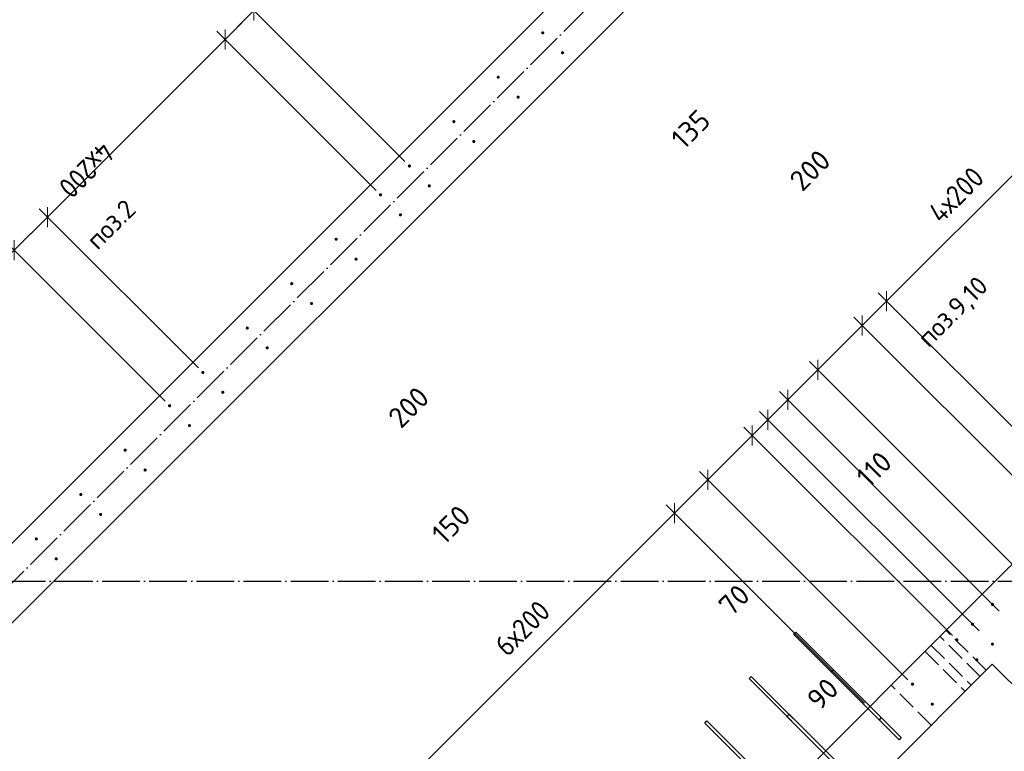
# Model space of a CAD drawing. Header units: millimetres. Extents: x -24871 to 40608, y -2869 to 48080.
# Tile 61 of 119: x 10176 to 13311, y 14658 to 16988. Entities that reach past the tile are written whole.
import ezdxf

# ---------------------------------------------------------------- set-up
doc = ezdxf.new("R2010")
doc.units = ezdxf.units.MM
doc.header["$PDMODE"] = 65
for name, pattern in [('______11', [150, 120, -15, 0, -15]), ('______2', [81, 60, -21]), ('______5', [330, 240, -30, 30, -30])]:
    doc.linetypes.add(name, pattern=pattern)
for name, color, linetype, lineweight in [('Standard', 7, 'Continuous', 25), ('Арм.стержн. вертикальными 1', 22, 'Continuous', 35), ('Размерная линия_ общее', 7, 'Continuous', 13)]:
    doc.layers.add(name, color=color, linetype=linetype, lineweight=lineweight)
doc.layers.add('Осевая линия_ общее', color=7, linetype='______5', lineweight=13, true_color=0xa0a0a0)
doc.styles.add('ISOCPEUR', font='ISOCPEUR')
doc.dimstyles.new('DIMSTYLE_11', dxfattribs={"dimtxt": 66, "dimasz": 75, "dimexe": 0, "dimexo": 0, "dimgap": 33, "dimtad": 0, "dimdec": 0, "dimrnd": 5, "dimzin": 12, "dimdsep": 46, "dimtxsty": 'ISOCPEUR', "dimblk1": 'ALL_ML_STRICH', "dimblk2": 'ALL_ML_STRICH', "dimsah": 1, "dimcen": 0, "dimclrd": 7, "dimclre": 256, "dimclrt": 7, "dimadec": 0, "dimazin": 0, "dimtfac": 1, "dimtdec": 0, "dimtix": 1, "dimtmove": 2, "dimatfit": 3, "dimfxl": 0, "dimtvp": 1.2, "dimtzin": 0, "dimlwd": 0, "dimlwe": -3, "dimarcsym": 0})
doc.dimstyles.new('DIMSTYLE_4', dxfattribs={"dimtxt": 66, "dimasz": 75, "dimexe": 0, "dimexo": 0, "dimgap": 33, "dimtad": 2, "dimdec": 0, "dimrnd": 5, "dimzin": 12, "dimdsep": 46, "dimtxsty": 'ISOCPEUR', "dimblk1": 'ALL_ML_STRICH', "dimblk2": 'ALL_ML_STRICH', "dimsah": 1, "dimcen": 0, "dimclrd": 7, "dimclre": 256, "dimclrt": 7, "dimadec": 0, "dimazin": 0, "dimtfac": 1, "dimtdec": 0, "dimtix": 1, "dimtmove": 2, "dimatfit": 3, "dimfxl": 0, "dimtvp": 1.2, "dimtzin": 0, "dimlwd": 0, "dimlwe": -3, "dimarcsym": 0})
doc.dimstyles.new('DIMSTYLE_5', dxfattribs={"dimtxt": 66, "dimasz": 75, "dimexe": 0, "dimexo": 0, "dimgap": 33, "dimtad": 2, "dimdec": 0, "dimrnd": 5, "dimzin": 12, "dimdsep": 46, "dimtxsty": 'ISOCPEUR', "dimblk1": 'ALL_ML_STRICH', "dimblk2": 'ALL_ML_STRICH', "dimsah": 1, "dimcen": 0, "dimclrd": 7, "dimclre": 256, "dimclrt": 7, "dimadec": 0, "dimazin": 0, "dimtfac": 1, "dimtdec": 0, "dimtix": 1, "dimtmove": 2, "dimatfit": 3, "dimfxl": 0, "dimtzin": 0, "dimlwd": 0, "dimlwe": -3, "dimarcsym": 0})

# ---------------------------------------------------------------- blocks, each defined once
blk = doc.blocks.new('СЛОЖНЫЙ_ОБЪЕКТ_0')
at = {"layer": 'Осевая линия_ общее', "color": 253, "linetype": '______11', "lineweight": -3, "true_color": 0xa0a0a0, "transparency": 33554687}
for p, q in [((552.2, 5594.3), (17713.7, 22755.7)), ((-2770, 15200), (26050, 15200))]:
    blk.add_line(p, q, dxfattribs=at)
blk = doc.blocks.new('ALL_ML_STRICH')
at = {"color": 0, "linetype": 'ByBlock', "lineweight": -2}
for p, q in [((0, -0.5), (0, 0.5)), ((-1, 0), (0.5, 0)), ((-0.3, -0.3), (0.3, 0.3))]:
    blk.add_line(p, q, dxfattribs=at)
blk = doc.blocks.new('*D274')
at = {"layer": 'DEFPOINTS', "color": 7, "linetype": 'Continuous', "lineweight": 13, "transparency": 33554687}
for p in [(15164.8, 21260), (15659.9, 20764.9), (11417.2, 16522.2)]:
    blk.add_point(p, dxfattribs=at)
at = {"layer": 'Размерная линия_ общее', "color": 7, "linetype": 'Continuous', "lineweight": -2, "transparency": 33554687}
blk.add_line((15164.8, 21260), (10922.1, 17017.3), dxfattribs=at)
at = {"layer": 'Размерная линия_ общее', "color": 253, "linetype": 'Continuous', "lineweight": -2, "true_color": 0xa0a0a0, "transparency": 33554687}
for p, q in [((15645.7, 20779), (15164.8, 21260)), ((11403.1, 16536.4), (10922.1, 17017.3))]:
    blk.add_line(p, q, dxfattribs=at)
at = {"layer": 'Размерная линия_ общее', "color": 7, "linetype": 'Continuous', "lineweight": 13, "transparency": 33554687, "yscale": 75, "zscale": 75}
for p, xscale, rotation in [((15164.8, 21260), 75.00000000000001, 45.0000000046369), ((10922.1, 17017.3), 75, 225.0000000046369)]:
    blk.add_blockref('ALL_ML_STRICH', p, dxfattribs=dict(at, xscale=xscale, rotation=rotation))
at = {"layer": 'Размерная линия_ общее', "color": 7, "linetype": 'Continuous', "lineweight": 13, "transparency": 33554687, "insert": (12893.6, 18966.1), "char_height": 66, "width": 3.3, "attachment_point": 1, "rotation": 225, "line_spacing_factor": 0.60241, "style": 'ISOCPEUR'}
blk.add_mtext('\\W0.91;30х200=6000', dxfattribs=at)
blk = doc.blocks.new('*D275')
at = {"layer": 'DEFPOINTS', "color": 7, "linetype": 'Continuous', "lineweight": 13, "transparency": 33554687}
for p in [(10922.1, 17017.3), (11417.2, 16522.2), (11325.3, 16430.3)]:
    blk.add_point(p, dxfattribs=at)
at = {"layer": 'Размерная линия_ общее', "color": 7, "linetype": 'Continuous', "lineweight": -2, "transparency": 33554687}
blk.add_line((10922.1, 17017.3), (10830.2, 16925.4), dxfattribs=at)
at = {"layer": 'Размерная линия_ общее', "color": 253, "linetype": 'Continuous', "lineweight": -2, "true_color": 0xa0a0a0, "transparency": 33554687}
for p, q in [((11403.1, 16536.4), (10922.1, 17017.3)), ((11311.1, 16444.5), (10830.2, 16925.4))]:
    blk.add_line(p, q, dxfattribs=at)
at = {"layer": 'Размерная линия_ общее', "color": 7, "linetype": 'Continuous', "lineweight": 13, "transparency": 33554687, "yscale": 75, "zscale": 75}
for p, xscale, rotation in [((10922.1, 17017.3), 75.00000000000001, 45.0000000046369), ((10830.2, 16925.4), 75, 225.0000000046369)]:
    blk.add_blockref('ALL_ML_STRICH', p, dxfattribs=dict(at, xscale=xscale, rotation=rotation))
at = {"layer": 'Размерная линия_ общее', "color": 7, "linetype": 'Continuous', "lineweight": 13, "transparency": 33554687, "insert": (10708, 17441.1), "char_height": 66, "width": 198, "attachment_point": 5, "rotation": 45, "style": 'ISOCPEUR'}
blk.add_mtext('\\A1;{130}', dxfattribs=at)
blk = doc.blocks.new('*D276')
at = {"layer": 'DEFPOINTS', "color": 7, "linetype": 'Continuous', "lineweight": 13, "transparency": 33554687}
for p in [(10830.2, 16925.4), (11325.3, 16430.3), (10759.6, 15864.7)]:
    blk.add_point(p, dxfattribs=at)
at = {"layer": 'Размерная линия_ общее', "color": 7, "linetype": 'Continuous', "lineweight": -2, "transparency": 33554687}
blk.add_line((10830.2, 16925.4), (10264.5, 16359.7), dxfattribs=at)
at = {"layer": 'Размерная линия_ общее', "color": 253, "linetype": 'Continuous', "lineweight": -2, "true_color": 0xa0a0a0, "transparency": 33554687}
for p, q in [((11311.1, 16444.5), (10830.2, 16925.4)), ((10745.5, 15878.8), (10264.5, 16359.7))]:
    blk.add_line(p, q, dxfattribs=at)
at = {"layer": 'Размерная линия_ общее', "color": 7, "linetype": 'Continuous', "lineweight": 13, "transparency": 33554687, "yscale": 75, "zscale": 75}
for p, xscale, rotation in [((10830.2, 16925.4), 75.00000000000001, 45.0000000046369), ((10264.5, 16359.7), 75, 225.0000000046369)]:
    blk.add_blockref('ALL_ML_STRICH', p, dxfattribs=dict(at, xscale=xscale, rotation=rotation))
at = {"layer": 'Размерная линия_ общее', "color": 7, "linetype": 'Continuous', "lineweight": 13, "transparency": 33554687, "insert": (10484.4, 16557), "char_height": 66, "width": 3.3, "attachment_point": 1, "rotation": 225, "line_spacing_factor": 0.60241, "style": 'ISOCPEUR'}
blk.add_mtext('\\W0.91;4х200', dxfattribs=at)
blk = doc.blocks.new('*D277')
at = {"layer": 'DEFPOINTS', "color": 7, "linetype": 'Continuous', "lineweight": 13, "transparency": 33554687}
for p in [(10264.5, 16359.7), (10759.6, 15864.7), (10653.6, 15758.6)]:
    blk.add_point(p, dxfattribs=at)
at = {"layer": 'Размерная линия_ общее', "color": 7, "linetype": 'Continuous', "lineweight": -2, "transparency": 33554687}
blk.add_line((10264.5, 16359.7), (10158.5, 16253.7), dxfattribs=at)
at = {"layer": 'Размерная линия_ общее', "color": 253, "linetype": 'Continuous', "lineweight": -2, "true_color": 0xa0a0a0, "transparency": 33554687}
for p, q in [((10745.5, 15878.8), (10264.5, 16359.7)), ((10639.4, 15772.7), (10158.5, 16253.7))]:
    blk.add_line(p, q, dxfattribs=at)
at = {"layer": 'Размерная линия_ общее', "color": 7, "linetype": 'Continuous', "lineweight": 13, "transparency": 33554687, "yscale": 75, "zscale": 75}
for p, xscale, rotation in [((10264.5, 16359.7), 75.00000000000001, 45.0000000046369), ((10158.5, 16253.7), 75, 225.0000000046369)]:
    blk.add_blockref('ALL_ML_STRICH', p, dxfattribs=dict(at, xscale=xscale, rotation=rotation))
at = {"layer": 'Размерная линия_ общее', "color": 7, "linetype": 'Continuous', "lineweight": 13, "transparency": 33554687, "insert": (10018.5, 16740.6), "char_height": 66, "width": 198, "attachment_point": 5, "rotation": 45, "style": 'ISOCPEUR'}
blk.add_mtext('\\A1;{150}', dxfattribs=at)
blk = doc.blocks.new('*D278')
at = {"layer": 'DEFPOINTS', "color": 7, "linetype": 'Continuous', "lineweight": 13, "transparency": 33554687}
for p in [(10158.5, 16253.7), (10653.6, 15758.6), (9663.6, 14768.6)]:
    blk.add_point(p, dxfattribs=at)
at = {"layer": 'Размерная линия_ общее', "color": 7, "linetype": 'Continuous', "lineweight": -2, "transparency": 33554687}
blk.add_line((10158.5, 16253.7), (9168.5, 15263.7), dxfattribs=at)
at = {"layer": 'Размерная линия_ общее', "color": 253, "linetype": 'Continuous', "lineweight": -2, "true_color": 0xa0a0a0, "transparency": 33554687}
for p, q in [((10639.4, 15772.7), (10158.5, 16253.7)), ((9649.5, 14782.8), (9168.5, 15263.7))]:
    blk.add_line(p, q, dxfattribs=at)
at = {"layer": 'Размерная линия_ общее', "color": 7, "linetype": 'Continuous', "lineweight": 13, "transparency": 33554687, "yscale": 75, "zscale": 75}
for p, xscale, rotation in [((10158.5, 16253.7), 75.00000000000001, 45.0000000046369), ((9168.5, 15263.7), 75, 225.0000000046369)]:
    blk.add_blockref('ALL_ML_STRICH', p, dxfattribs=dict(at, xscale=xscale, rotation=rotation))
at = {"layer": 'Размерная линия_ общее', "color": 7, "linetype": 'Continuous', "lineweight": 13, "transparency": 33554687, "insert": (9602.7, 15675.2), "char_height": 66, "width": 3.3, "attachment_point": 1, "rotation": 225, "line_spacing_factor": 0.60241, "style": 'ISOCPEUR'}
blk.add_mtext('\\W0.91;7х200', dxfattribs=at)
blk = doc.blocks.new('*D425')
at = {"layer": 'DEFPOINTS', "color": 7, "linetype": 'Continuous', "lineweight": 13, "transparency": 33554687}
for p in [(12880.6, 14797.3), (11412.7, 14568.1), (12032.1, 13948.7)]:
    blk.add_point(p, dxfattribs=at)
at = {"layer": 'Размерная линия_ общее', "color": 7, "linetype": 'Continuous', "lineweight": -2, "transparency": 33554687}
blk.add_line((11412.7, 14568.1), (12261.2, 15416.7), dxfattribs=at)
at = {"layer": 'Размерная линия_ общее', "color": 253, "linetype": 'Continuous', "lineweight": -2, "true_color": 0xa0a0a0, "transparency": 33554687}
for p, q in [((12866.5, 14811.4), (12261.2, 15416.7)), ((12017.9, 13962.9), (11412.7, 14568.1))]:
    blk.add_line(p, q, dxfattribs=at)
at = {"layer": 'Размерная линия_ общее', "color": 7, "linetype": 'Continuous', "lineweight": 13, "transparency": 33554687, "yscale": 75, "zscale": 75}
for p, xscale, rotation in [((12261.2, 15416.7), 75, 44.99999999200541), ((11412.7, 14568.1), 75.00000000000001, 224.9999999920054)]:
    blk.add_blockref('ALL_ML_STRICH', p, dxfattribs=dict(at, xscale=xscale, rotation=rotation))
at = {"layer": 'Размерная линия_ общее', "color": 7, "linetype": 'Continuous', "lineweight": 13, "transparency": 33554687, "insert": (11682.8, 15002.3), "char_height": 66, "width": 3.3, "attachment_point": 1, "rotation": 45, "line_spacing_factor": 0.60241, "style": 'ISOCPEUR'}
blk.add_mtext('\\W0.91;6х200', dxfattribs=at)
blk = doc.blocks.new('*D426')
at = {"layer": 'DEFPOINTS', "color": 7, "linetype": 'Continuous', "lineweight": 13, "transparency": 33554687}
for p in [(12261.2, 15416.7), (13018.8, 14871.2), (12880.6, 14797.3)]:
    blk.add_point(p, dxfattribs=at)
at = {"layer": 'Размерная линия_ общее', "color": 7, "linetype": 'Continuous', "lineweight": -2, "transparency": 33554687}
blk.add_line((12261.2, 15416.7), (12367.3, 15522.7), dxfattribs=at)
at = {"layer": 'Размерная линия_ общее', "color": 253, "linetype": 'Continuous', "lineweight": -2, "true_color": 0xa0a0a0, "transparency": 33554687}
for p, q in [((13004.7, 14885.3), (12367.3, 15522.7)), ((12866.5, 14811.4), (12261.2, 15416.7))]:
    blk.add_line(p, q, dxfattribs=at)
at = {"layer": 'Размерная линия_ общее', "color": 7, "linetype": 'Continuous', "lineweight": 13, "transparency": 33554687, "yscale": 75, "zscale": 75}
for p, xscale, rotation in [((12367.3, 15522.7), 75, 44.99999999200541), ((12261.2, 15416.7), 75.00000000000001, 224.9999999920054)]:
    blk.add_blockref('ALL_ML_STRICH', p, dxfattribs=dict(at, xscale=xscale, rotation=rotation))
at = {"layer": 'Размерная линия_ общее', "color": 7, "linetype": 'Continuous', "lineweight": 13, "transparency": 33554687, "insert": (11549.6, 15379.9), "char_height": 66, "width": 198, "attachment_point": 5, "rotation": 45, "style": 'ISOCPEUR'}
blk.add_mtext('\\A1;{150}', dxfattribs=at)
blk = doc.blocks.new('*D427')
at = {"layer": 'DEFPOINTS', "color": 7, "linetype": 'Continuous', "lineweight": 13, "transparency": 33554687}
for p in [(12367.3, 15522.7), (13160.2, 15012.6), (13018.8, 14871.2)]:
    blk.add_point(p, dxfattribs=at)
at = {"layer": 'Размерная линия_ общее', "color": 7, "linetype": 'Continuous', "lineweight": -2, "transparency": 33554687}
blk.add_line((12367.3, 15522.7), (12508.7, 15664.1), dxfattribs=at)
at = {"layer": 'Размерная линия_ общее', "color": 253, "linetype": 'Continuous', "lineweight": -2, "true_color": 0xa0a0a0, "transparency": 33554687}
for p, q in [((13146.1, 15026.7), (12508.7, 15664.1)), ((13004.7, 14885.3), (12367.3, 15522.7))]:
    blk.add_line(p, q, dxfattribs=at)
at = {"layer": 'Размерная линия_ общее', "color": 7, "linetype": 'Continuous', "lineweight": 13, "transparency": 33554687, "yscale": 75, "zscale": 75}
for p, xscale, rotation in [((12508.7, 15664.1), 75, 44.99999999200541), ((12367.3, 15522.7), 75.00000000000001, 224.9999999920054)]:
    blk.add_blockref('ALL_ML_STRICH', p, dxfattribs=dict(at, xscale=xscale, rotation=rotation))
at = {"layer": 'Размерная линия_ общее', "color": 7, "linetype": 'Continuous', "lineweight": 13, "transparency": 33554687, "insert": (11414.7, 15753.7), "char_height": 66, "width": 198, "attachment_point": 5, "rotation": 45, "style": 'ISOCPEUR'}
blk.add_mtext('\\A1;{200}', dxfattribs=at)
blk = doc.blocks.new('*D428')
at = {"layer": 'DEFPOINTS', "color": 7, "linetype": 'Continuous', "lineweight": 13, "transparency": 33554687}
for p in [(12508.7, 15664.1), (13245.4, 15027.1), (13160.2, 15012.6)]:
    blk.add_point(p, dxfattribs=at)
at = {"layer": 'Размерная линия_ общее', "color": 7, "linetype": 'Continuous', "lineweight": -2, "transparency": 33554687}
blk.add_line((12508.7, 15664.1), (12558.5, 15714), dxfattribs=at)
at = {"layer": 'Размерная линия_ общее', "color": 253, "linetype": 'Continuous', "lineweight": -2, "true_color": 0xa0a0a0, "transparency": 33554687}
for p, q in [((13231.3, 15041.2), (12558.5, 15714)), ((13146.1, 15026.7), (12508.7, 15664.1))]:
    blk.add_line(p, q, dxfattribs=at)
at = {"layer": 'Размерная линия_ общее', "color": 7, "linetype": 'Continuous', "lineweight": 13, "transparency": 33554687, "yscale": 75, "zscale": 75}
for p, xscale, rotation in [((12508.7, 15664.1), 75.00000000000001, 224.9999999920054), ((12558.5, 15714), 75, 44.99999999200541)]:
    blk.add_blockref('ALL_ML_STRICH', p, dxfattribs=dict(at, xscale=xscale, rotation=rotation))
at = {"layer": 'Размерная линия_ общее', "color": 7, "linetype": 'Continuous', "lineweight": 13, "transparency": 33554687, "insert": (12451.4, 15139.6), "char_height": 66, "width": 132, "attachment_point": 5, "rotation": 45, "style": 'ISOCPEUR'}
blk.add_mtext('\\A1;{70}', dxfattribs=at)
blk = doc.blocks.new('*D429')
at = {"layer": 'DEFPOINTS', "color": 7, "linetype": 'Continuous', "lineweight": 13, "transparency": 33554687}
for p in [(12558.5, 15714), (13308.7, 15090.4), (13245.4, 15027.1)]:
    blk.add_point(p, dxfattribs=at)
at = {"layer": 'Размерная линия_ общее', "color": 7, "linetype": 'Continuous', "lineweight": -2, "transparency": 33554687}
blk.add_line((12558.5, 15714), (12621.8, 15777.3), dxfattribs=at)
at = {"layer": 'Размерная линия_ общее', "color": 253, "linetype": 'Continuous', "lineweight": -2, "true_color": 0xa0a0a0, "transparency": 33554687}
for p, q in [((13294.6, 15104.5), (12621.8, 15777.3)), ((13231.3, 15041.2), (12558.5, 15714))]:
    blk.add_line(p, q, dxfattribs=at)
at = {"layer": 'Размерная линия_ общее', "color": 7, "linetype": 'Continuous', "lineweight": 13, "transparency": 33554687, "yscale": 75, "zscale": 75}
for p, xscale, rotation in [((12621.8, 15777.3), 75, 44.99999999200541), ((12558.5, 15714), 75.00000000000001, 224.9999999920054)]:
    blk.add_blockref('ALL_ML_STRICH', p, dxfattribs=dict(at, xscale=xscale, rotation=rotation))
at = {"layer": 'Размерная линия_ общее', "color": 7, "linetype": 'Continuous', "lineweight": 13, "transparency": 33554687, "insert": (12733.1, 14840.6), "char_height": 66, "width": 132, "attachment_point": 5, "rotation": 45, "style": 'ISOCPEUR'}
blk.add_mtext('\\A1;{90}', dxfattribs=at)
blk = doc.blocks.new('*D430')
at = {"layer": 'DEFPOINTS', "color": 7, "linetype": 'Continuous', "lineweight": 13, "transparency": 33554687}
for p in [(12621.8, 15777.3), (13368.8, 15221.2), (13308.7, 15090.4)]:
    blk.add_point(p, dxfattribs=at)
at = {"layer": 'Размерная линия_ общее', "color": 7, "linetype": 'Continuous', "lineweight": -2, "transparency": 33554687}
blk.add_line((12621.8, 15777.3), (12717.3, 15872.7), dxfattribs=at)
at = {"layer": 'Размерная линия_ общее', "color": 253, "linetype": 'Continuous', "lineweight": -2, "true_color": 0xa0a0a0, "transparency": 33554687}
for p, q in [((13354.7, 15235.3), (12717.3, 15872.7)), ((13294.6, 15104.5), (12621.8, 15777.3))]:
    blk.add_line(p, q, dxfattribs=at)
at = {"layer": 'Размерная линия_ общее', "color": 7, "linetype": 'Continuous', "lineweight": 13, "transparency": 33554687, "yscale": 75, "zscale": 75}
for p, xscale, rotation in [((12717.3, 15872.7), 75, 44.99999999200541), ((12621.8, 15777.3), 75.00000000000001, 224.9999999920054)]:
    blk.add_blockref('ALL_ML_STRICH', p, dxfattribs=dict(at, xscale=xscale, rotation=rotation))
at = {"layer": 'Размерная линия_ общее', "color": 7, "linetype": 'Continuous', "lineweight": 13, "transparency": 33554687, "insert": (12312.7, 16639.3), "char_height": 66, "width": 198, "attachment_point": 5, "rotation": 45, "style": 'ISOCPEUR'}
blk.add_mtext('\\A1;{135}', dxfattribs=at)
blk = doc.blocks.new('*D431')
at = {"layer": 'DEFPOINTS', "color": 7, "linetype": 'Continuous', "lineweight": 13, "transparency": 33554687}
for p in [(12717.3, 15872.7), (13510.2, 15362.6), (13368.8, 15221.2)]:
    blk.add_point(p, dxfattribs=at)
at = {"layer": 'Размерная линия_ общее', "color": 7, "linetype": 'Continuous', "lineweight": -2, "transparency": 33554687}
blk.add_line((12717.3, 15872.7), (12858.7, 16014.2), dxfattribs=at)
at = {"layer": 'Размерная линия_ общее', "color": 253, "linetype": 'Continuous', "lineweight": -2, "true_color": 0xa0a0a0, "transparency": 33554687}
for p, q in [((13496.1, 15376.8), (12858.7, 16014.2)), ((13354.7, 15235.3), (12717.3, 15872.7))]:
    blk.add_line(p, q, dxfattribs=at)
at = {"layer": 'Размерная линия_ общее', "color": 7, "linetype": 'Continuous', "lineweight": 13, "transparency": 33554687, "yscale": 75, "zscale": 75}
for p, xscale, rotation in [((12858.7, 16014.2), 75, 44.99999999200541), ((12717.3, 15872.7), 75.00000000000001, 224.9999999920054)]:
    blk.add_blockref('ALL_ML_STRICH', p, dxfattribs=dict(at, xscale=xscale, rotation=rotation))
at = {"layer": 'Размерная линия_ общее', "color": 7, "linetype": 'Continuous', "lineweight": 13, "transparency": 33554687, "insert": (12692.8, 16508.7), "char_height": 66, "width": 198, "attachment_point": 5, "rotation": 45, "style": 'ISOCPEUR'}
blk.add_mtext('\\A1;{200}', dxfattribs=at)
blk = doc.blocks.new('*D432')
at = {"layer": 'DEFPOINTS', "color": 7, "linetype": 'Continuous', "lineweight": 13, "transparency": 33554687}
for p in [(12858.7, 16014.2), (13555.9, 15472.5), (13510.2, 15362.6)]:
    blk.add_point(p, dxfattribs=at)
at = {"layer": 'Размерная линия_ общее', "color": 7, "linetype": 'Continuous', "lineweight": -2, "transparency": 33554687}
blk.add_line((12858.7, 16014.2), (12936.5, 16091.9), dxfattribs=at)
at = {"layer": 'Размерная линия_ общее', "color": 253, "linetype": 'Continuous', "lineweight": -2, "true_color": 0xa0a0a0, "transparency": 33554687}
for p, q in [((13541.7, 15486.7), (12936.5, 16091.9)), ((13496.1, 15376.8), (12858.7, 16014.2))]:
    blk.add_line(p, q, dxfattribs=at)
at = {"layer": 'Размерная линия_ общее', "color": 7, "linetype": 'Continuous', "lineweight": 13, "transparency": 33554687, "yscale": 75, "zscale": 75}
for p, xscale, rotation in [((12936.5, 16091.9), 75, 44.99999999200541), ((12858.7, 16014.2), 75.00000000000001, 224.9999999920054)]:
    blk.add_blockref('ALL_ML_STRICH', p, dxfattribs=dict(at, xscale=xscale, rotation=rotation))
at = {"layer": 'Размерная линия_ общее', "color": 7, "linetype": 'Continuous', "lineweight": 13, "transparency": 33554687, "insert": (12896.6, 15556.4), "char_height": 66, "width": 198, "attachment_point": 5, "rotation": 45, "style": 'ISOCPEUR'}
blk.add_mtext('\\A1;{110}', dxfattribs=at)
blk = doc.blocks.new('*D433')
at = {"layer": 'DEFPOINTS', "color": 7, "linetype": 'Continuous', "lineweight": 13, "transparency": 33554687}
for p in [(12936.5, 16091.9), (14121.6, 16038.2), (13555.9, 15472.5)]:
    blk.add_point(p, dxfattribs=at)
at = {"layer": 'Размерная линия_ общее', "color": 7, "linetype": 'Continuous', "lineweight": -2, "transparency": 33554687}
blk.add_line((12936.5, 16091.9), (13502.2, 16657.6), dxfattribs=at)
at = {"layer": 'Размерная линия_ общее', "color": 253, "linetype": 'Continuous', "lineweight": -2, "true_color": 0xa0a0a0, "transparency": 33554687}
for p, q in [((14107.4, 16052.4), (13502.2, 16657.6)), ((13541.7, 15486.7), (12936.5, 16091.9))]:
    blk.add_line(p, q, dxfattribs=at)
at = {"layer": 'Размерная линия_ общее', "color": 7, "linetype": 'Continuous', "lineweight": 13, "transparency": 33554687, "yscale": 75, "zscale": 75}
for p, xscale, rotation in [((13502.2, 16657.6), 75, 44.99999999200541), ((12936.5, 16091.9), 75.00000000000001, 224.9999999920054)]:
    blk.add_blockref('ALL_ML_STRICH', p, dxfattribs=dict(at, xscale=xscale, rotation=rotation))
at = {"layer": 'Размерная линия_ общее', "color": 7, "linetype": 'Continuous', "lineweight": 13, "transparency": 33554687, "insert": (13063.1, 16382.6), "char_height": 66, "width": 3.3, "attachment_point": 1, "rotation": 45, "line_spacing_factor": 0.60241, "style": 'ISOCPEUR'}
blk.add_mtext('\\W0.91;4х200', dxfattribs=at)
blk = doc.blocks.new('*D434')
at = {"layer": 'DEFPOINTS', "color": 7, "linetype": 'Continuous', "lineweight": 13, "transparency": 33554687}
for p in [(13502.2, 16657.6), (14224.4, 16076.8), (14121.6, 16038.2)]:
    blk.add_point(p, dxfattribs=at)
at = {"layer": 'Размерная линия_ общее', "color": 7, "linetype": 'Continuous', "lineweight": -2, "transparency": 33554687}
blk.add_line((13502.2, 16657.6), (13572.9, 16728.3), dxfattribs=at)
at = {"layer": 'Размерная линия_ общее', "color": 253, "linetype": 'Continuous', "lineweight": -2, "true_color": 0xa0a0a0, "transparency": 33554687}
for p, q in [((14210.3, 16090.9), (13572.9, 16728.3)), ((14107.4, 16052.4), (13502.2, 16657.6))]:
    blk.add_line(p, q, dxfattribs=at)
at = {"layer": 'Размерная линия_ общее', "color": 7, "linetype": 'Continuous', "lineweight": 13, "transparency": 33554687, "yscale": 75, "zscale": 75}
for p, xscale, rotation in [((13572.9, 16728.3), 75, 44.99999999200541), ((13502.2, 16657.6), 75.00000000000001, 224.9999999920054)]:
    blk.add_blockref('ALL_ML_STRICH', p, dxfattribs=dict(at, xscale=xscale, rotation=rotation))
at = {"layer": 'Размерная линия_ общее', "color": 7, "linetype": 'Continuous', "lineweight": 13, "transparency": 33554687, "insert": (13346.7, 17439.7), "char_height": 66, "width": 198, "attachment_point": 5, "rotation": 45, "style": 'ISOCPEUR'}
blk.add_mtext('\\A1;{100}', dxfattribs=at)

msp = doc.modelspace()

# ---------------------------------------------------------------- hatches: boundary and pattern name
at = {"layer": 'Арм.стержн. вертикальными 1', "linetype": 'Continuous', "lineweight": 50, "transparency": 33554687}
for points in [[(11846.5, 16946.5), (11846.1, 16948.4), (11845, 16950), (11843.4, 16951.1), (11841.5, 16951.5), (11839.6, 16951.1), (11838, 16950), (11836.9, 16948.4), (11836.5, 16946.5), (11836.9, 16944.6), (11838, 16943), (11839.6, 16941.9), (11841.5, 16941.5), (11843.4, 16941.9), (11845, 16943), (11846.1, 16944.6)], [(11909.8, 16883.2), (11909.4, 16885.1), (11908.3, 16886.7), (11906.7, 16887.8), (11904.8, 16888.2), (11902.9, 16887.8), (11901.3, 16886.7), (11900.2, 16885.1), (11899.8, 16883.2), (11900.2, 16881.3), (11901.3, 16879.7), (11902.9, 16878.6), (11904.8, 16878.2), (11906.7, 16878.6), (11908.3, 16879.7), (11909.4, 16881.3)], [(11705.1, 16805.1), (11704.7, 16807), (11703.6, 16808.6), (11702, 16809.7), (11700.1, 16810.1), (11698.2, 16809.7), (11696.5, 16808.6), (11695.5, 16807), (11695.1, 16805.1), (11695.5, 16803.2), (11696.5, 16801.6), (11698.2, 16800.5), (11700.1, 16800.1), (11702, 16800.5), (11703.6, 16801.6), (11704.7, 16803.2)], [(11768.4, 16741.8), (11768, 16743.7), (11766.9, 16745.3), (11765.3, 16746.4), (11763.4, 16746.8), (11761.5, 16746.4), (11759.8, 16745.3), (11758.8, 16743.7), (11758.4, 16741.8), (11758.8, 16739.9), (11759.8, 16738.2), (11761.5, 16737.2), (11763.4, 16736.8), (11765.3, 16737.2), (11766.9, 16738.2), (11768, 16739.9)], [(11563.7, 16663.7), (11563.3, 16665.6), (11562.2, 16667.2), (11560.6, 16668.3), (11558.7, 16668.7), (11556.7, 16668.3), (11555.1, 16667.2), (11554, 16665.6), (11553.7, 16663.7), (11554, 16661.8), (11555.1, 16660.1), (11556.7, 16659.1), (11558.7, 16658.7), (11560.6, 16659.1), (11562.2, 16660.1), (11563.3, 16661.8)], [(11627, 16600.4), (11626.6, 16602.3), (11625.5, 16603.9), (11623.9, 16605), (11622, 16605.4), (11620, 16605), (11618.4, 16603.9), (11617.3, 16602.3), (11617, 16600.4), (11617.3, 16598.4), (11618.4, 16596.8), (11620, 16595.7), (11622, 16595.4), (11623.9, 16595.7), (11625.5, 16596.8), (11626.6, 16598.4)], [(11422.2, 16522.2), (11421.9, 16524.2), (11420.8, 16525.8), (11419.1, 16526.9), (11417.2, 16527.2), (11415.3, 16526.9), (11413.7, 16525.8), (11412.6, 16524.2), (11412.2, 16522.2), (11412.6, 16520.3), (11413.7, 16518.7), (11415.3, 16517.6), (11417.2, 16517.2), (11419.1, 16517.6), (11420.8, 16518.7), (11421.9, 16520.3)], [(11485.5, 16458.9), (11485.2, 16460.9), (11484.1, 16462.5), (11482.5, 16463.6), (11480.5, 16463.9), (11478.6, 16463.6), (11477, 16462.5), (11475.9, 16460.9), (11475.5, 16458.9), (11475.9, 16457), (11477, 16455.4), (11478.6, 16454.3), (11480.5, 16453.9), (11482.5, 16454.3), (11484.1, 16455.4), (11485.2, 16457)], [(11330.3, 16430.3), (11329.9, 16432.3), (11328.8, 16433.9), (11327.2, 16435), (11325.3, 16435.3), (11323.4, 16435), (11321.8, 16433.9), (11320.7, 16432.3), (11320.3, 16430.3), (11320.7, 16428.4), (11321.8, 16426.8), (11323.4, 16425.7), (11325.3, 16425.3), (11327.2, 16425.7), (11328.8, 16426.8), (11329.9, 16428.4)], [(11393.6, 16367), (11393.2, 16369), (11392.1, 16370.6), (11390.5, 16371.7), (11388.6, 16372), (11386.7, 16371.7), (11385.1, 16370.6), (11384, 16369), (11383.6, 16367), (11384, 16365.1), (11385.1, 16363.5), (11386.7, 16362.4), (11388.6, 16362), (11390.5, 16362.4), (11392.1, 16363.5), (11393.2, 16365.1)], [(11188.9, 16288.9), (11188.5, 16290.8), (11187.4, 16292.5), (11185.8, 16293.5), (11183.9, 16293.9), (11182, 16293.5), (11180.3, 16292.5), (11179.2, 16290.8), (11178.9, 16288.9), (11179.2, 16287), (11180.3, 16285.4), (11182, 16284.3), (11183.9, 16283.9), (11185.8, 16284.3), (11187.4, 16285.4), (11188.5, 16287)], [(11252.2, 16225.6), (11251.8, 16227.5), (11250.7, 16229.2), (11249.1, 16230.2), (11247.2, 16230.6), (11245.3, 16230.2), (11243.6, 16229.2), (11242.6, 16227.5), (11242.2, 16225.6), (11242.6, 16223.7), (11243.6, 16222.1), (11245.3, 16221), (11247.2, 16220.6), (11249.1, 16221), (11250.7, 16222.1), (11251.8, 16223.7)], [(11047.4, 16147.5), (11047.1, 16149.4), (11046, 16151), (11044.4, 16152.1), (11042.4, 16152.5), (11040.5, 16152.1), (11038.9, 16151), (11037.8, 16149.4), (11037.4, 16147.5), (11037.8, 16145.6), (11038.9, 16144), (11040.5, 16142.9), (11042.4, 16142.5), (11044.4, 16142.9), (11046, 16144), (11047.1, 16145.6)], [(11110.8, 16084.2), (11110.4, 16086.1), (11109.3, 16087.7), (11107.7, 16088.8), (11105.8, 16089.2), (11103.8, 16088.8), (11102.2, 16087.7), (11101.1, 16086.1), (11100.8, 16084.2), (11101.1, 16082.3), (11102.2, 16080.7), (11103.8, 16079.6), (11105.8, 16079.2), (11107.7, 16079.6), (11109.3, 16080.7), (11110.4, 16082.3)], [(10906, 16006.1), (10905.6, 16008), (10904.6, 16009.6), (10902.9, 16010.7), (10901, 16011.1), (10899.1, 16010.7), (10897.5, 16009.6), (10896.4, 16008), (10896, 16006.1), (10896.4, 16004.2), (10897.5, 16002.5), (10899.1, 16001.5), (10901, 16001.1), (10902.9, 16001.5), (10904.6, 16002.5), (10905.6, 16004.2)], [(10969.3, 15942.8), (10969, 15944.7), (10967.9, 15946.3), (10966.2, 15947.4), (10964.3, 15947.8), (10962.4, 15947.4), (10960.8, 15946.3), (10959.7, 15944.7), (10959.3, 15942.8), (10959.7, 15940.9), (10960.8, 15939.2), (10962.4, 15938.2), (10964.3, 15937.8), (10966.2, 15938.2), (10967.9, 15939.2), (10969, 15940.9)], [(10764.6, 15864.7), (10764.2, 15866.6), (10763.1, 15868.2), (10761.5, 15869.3), (10759.6, 15869.7), (10757.7, 15869.3), (10756.1, 15868.2), (10755, 15866.6), (10754.6, 15864.7), (10755, 15862.7), (10756.1, 15861.1), (10757.7, 15860), (10759.6, 15859.7), (10761.5, 15860), (10763.1, 15861.1), (10764.2, 15862.7)], [(10827.9, 15801.4), (10827.5, 15803.3), (10826.4, 15804.9), (10824.8, 15806), (10822.9, 15806.4), (10821, 15806), (10819.4, 15804.9), (10818.3, 15803.3), (10817.9, 15801.4), (10818.3, 15799.4), (10819.4, 15797.8), (10821, 15796.7), (10822.9, 15796.4), (10824.8, 15796.7), (10826.4, 15797.8), (10827.5, 15799.4)], [(10658.6, 15758.6), (10658.2, 15760.5), (10657.1, 15762.1), (10655.5, 15763.2), (10653.6, 15763.6), (10651.6, 15763.2), (10650, 15762.1), (10648.9, 15760.5), (10648.6, 15758.6), (10648.9, 15756.7), (10650, 15755), (10651.6, 15754), (10653.6, 15753.6), (10655.5, 15754), (10657.1, 15755), (10658.2, 15756.7)], [(10721.9, 15695.3), (10721.5, 15697.2), (10720.4, 15698.8), (10718.8, 15699.9), (10716.9, 15700.3), (10715, 15699.9), (10713.3, 15698.8), (10712.2, 15697.2), (10711.9, 15695.3), (10712.2, 15693.4), (10713.3, 15691.7), (10715, 15690.6), (10716.9, 15690.3), (10718.8, 15690.6), (10720.4, 15691.7), (10721.5, 15693.4)], [(10517.1, 15617.2), (10516.8, 15619.1), (10515.7, 15620.7), (10514, 15621.8), (10512.1, 15622.2), (10510.2, 15621.8), (10508.6, 15620.7), (10507.5, 15619.1), (10507.1, 15617.2), (10507.5, 15615.2), (10508.6, 15613.6), (10510.2, 15612.5), (10512.1, 15612.2), (10514, 15612.5), (10515.7, 15613.6), (10516.8, 15615.2)], [(10580.4, 15553.8), (10580.1, 15555.8), (10579, 15557.4), (10577.4, 15558.5), (10575.4, 15558.8), (10573.5, 15558.5), (10571.9, 15557.4), (10570.8, 15555.8), (10570.4, 15553.8), (10570.8, 15551.9), (10571.9, 15550.3), (10573.5, 15549.2), (10575.4, 15548.8), (10577.4, 15549.2), (10579, 15550.3), (10580.1, 15551.9)], [(10375.7, 15475.7), (10375.3, 15477.6), (10374.2, 15479.3), (10372.6, 15480.4), (10370.7, 15480.7), (10368.8, 15480.4), (10367.2, 15479.3), (10366.1, 15477.6), (10365.7, 15475.7), (10366.1, 15473.8), (10367.2, 15472.2), (10368.8, 15471.1), (10370.7, 15470.7), (10372.6, 15471.1), (10374.2, 15472.2), (10375.3, 15473.8)], [(10439, 15412.4), (10438.6, 15414.3), (10437.6, 15416), (10435.9, 15417), (10434, 15417.4), (10432.1, 15417), (10430.5, 15416), (10429.4, 15414.3), (10429, 15412.4), (10429.4, 15410.5), (10430.5, 15408.9), (10432.1, 15407.8), (10434, 15407.4), (10435.9, 15407.8), (10437.6, 15408.9), (10438.6, 15410.5)], [(10234.3, 15334.3), (10233.9, 15336.2), (10232.8, 15337.8), (10231.2, 15338.9), (10229.3, 15339.3), (10227.4, 15338.9), (10225.8, 15337.8), (10224.7, 15336.2), (10224.3, 15334.3), (10224.7, 15332.4), (10225.8, 15330.8), (10227.4, 15329.7), (10229.3, 15329.3), (10231.2, 15329.7), (10232.8, 15330.8), (10233.9, 15332.4)], [(10297.6, 15271), (10297.2, 15272.9), (10296.1, 15274.5), (10294.5, 15275.6), (10292.6, 15276), (10290.7, 15275.6), (10289.1, 15274.5), (10288, 15272.9), (10287.6, 15271), (10288, 15269.1), (10289.1, 15267.5), (10290.7, 15266.4), (10292.6, 15266), (10294.5, 15266.4), (10296.1, 15267.5), (10297.2, 15269.1)], [(13278.4, 15125.8), (13278, 15127.7), (13276.9, 15129.3), (13275.3, 15130.4), (13273.4, 15130.8), (13271.5, 15130.4), (13269.9, 15129.3), (13268.8, 15127.7), (13268.4, 15125.8), (13268.8, 15123.8), (13269.9, 15122.2), (13271.5, 15121.1), (13273.4, 15120.8), (13275.3, 15121.1), (13276.9, 15122.2), (13278, 15123.8)], [(13215.1, 15062.4), (13214.7, 15064.4), (13213.6, 15066), (13212, 15067.1), (13210.1, 15067.4), (13208.2, 15067.1), (13206.5, 15066), (13205.5, 15064.4), (13205.1, 15062.4), (13205.5, 15060.5), (13206.5, 15058.9), (13208.2, 15057.8), (13210.1, 15057.4), (13212, 15057.8), (13213.6, 15058.9), (13214.7, 15060.5)], [(13165.2, 15012.6), (13164.9, 15014.5), (13163.8, 15016.1), (13162.1, 15017.2), (13160.2, 15017.6), (13158.3, 15017.2), (13156.7, 15016.1), (13155.6, 15014.5), (13155.2, 15012.6), (13155.6, 15010.7), (13156.7, 15009.1), (13158.3, 15008), (13160.2, 15007.6), (13162.1, 15008), (13163.8, 15009.1), (13164.9, 15010.7)], [(13278.4, 14999.1), (13278, 15001), (13276.9, 15002.7), (13275.3, 15003.8), (13273.4, 15004.1), (13271.5, 15003.8), (13269.9, 15002.7), (13268.8, 15001), (13268.4, 14999.1), (13268.8, 14997.2), (13269.9, 14995.6), (13271.5, 14994.5), (13273.4, 14994.1), (13275.3, 14994.5), (13276.9, 14995.6), (13278, 14997.2)], [(13228.5, 14949.3), (13228.2, 14951.2), (13227.1, 14952.8), (13225.5, 14953.9), (13223.5, 14954.3), (13221.6, 14953.9), (13220, 14952.8), (13218.9, 14951.2), (13218.5, 14949.3), (13218.9, 14947.4), (13220, 14945.8), (13221.6, 14944.7), (13223.5, 14944.3), (13225.5, 14944.7), (13227.1, 14945.8), (13228.2, 14947.4)], [(13023.8, 14871.2), (13023.4, 14873.1), (13022.3, 14874.7), (13020.7, 14875.8), (13018.8, 14876.2), (13016.9, 14875.8), (13015.3, 14874.7), (13014.2, 14873.1), (13013.8, 14871.2), (13014.2, 14869.3), (13015.3, 14867.6), (13016.9, 14866.6), (13018.8, 14866.2), (13020.7, 14866.6), (13022.3, 14867.6), (13023.4, 14869.3)], [(13087.1, 14807.9), (13086.7, 14809.8), (13085.7, 14811.4), (13084, 14812.5), (13082.1, 14812.9), (13080.2, 14812.5), (13078.6, 14811.4), (13077.5, 14809.8), (13077.1, 14807.9), (13077.5, 14806), (13078.6, 14804.3), (13080.2, 14803.2), (13082.1, 14802.9), (13084, 14803.2), (13085.7, 14804.3), (13086.7, 14806)]]:
    msp.add_hatch(color=4, dxfattribs=at).paths.add_polyline_path(points)

# ---------------------------------------------------------------- linework, layer by layer
at = {"color": 7, "linetype": 'Continuous', "lineweight": 35, "transparency": 33554687}
for p, q in [((9511.2, 14680.6), (15726.7, 20896.1)), ((15854, 20768.8), (9638.5, 14553.3)), ((13145.8, 15062.4), (13273, 15189.7)), ((14510.5, 13697.7), (13273, 14935.1))]:
    msp.add_line(p, q, dxfattribs=at)
at = {"layer": 'Standard', "color": 7, "linetype": 'Continuous', "lineweight": 35, "transparency": 33554687}
for p, q in [((13273, 15189.7), (14376.1, 16292.8)), ((11264.9, 13181.5), (13145.8, 15062.4)), ((13273, 14935.1), (11392.1, 13054.2))]:
    msp.add_line(p, q, dxfattribs=at)
at = {"layer": 'Standard', "color": 253, "linetype": '______2', "lineweight": 13, "true_color": 0xababab, "transparency": 33554687}
for p, q in [((13234.1, 14896.3), (13106.9, 15023.5)), ((13253.6, 14915.7), (13126.3, 15043)), ((13078.6, 14995.2), (13205.9, 14868)), ((13059.1, 14975.8), (13186.4, 14848.5)), ((13078.6, 14740.7), (12951.3, 14868))]:
    msp.add_line(p, q, dxfattribs=at)
at = {"layer": 'Арм.стержн. вертикальными 1', "color": 4, "linetype": 'Continuous', "lineweight": 25, "transparency": 33554687}
for points in [[(12912.4, 14758.4), (12640.2, 15030.6), (12647.2, 15037.7), (12919.5, 14765.4), (12912.4, 14758.4)], [(12771, 14616.9), (12498.8, 14889.2), (12505.8, 14896.3), (12778.1, 14624), (12771, 14616.9)], [(12976.1, 14694.7), (12760.4, 14910.4), (12767.5, 14917.5), (12983.1, 14701.8), (12976.1, 14694.7)], [(12834.6, 14553.3), (12619, 14769), (12626, 14776), (12841.7, 14560.4), (12834.6, 14553.3)], [(12629.6, 14475.5), (12357.3, 14747.8), (12364.4, 14754.8), (12636.6, 14482.6), (12629.6, 14475.5)]]:
    msp.add_lwpolyline(points, dxfattribs=at)

# ---------------------------------------------------------------- block references
at = {"layer": 'Осевая линия_ общее', "color": 253, "linetype": '______11', "lineweight": -3, "true_color": 0xa0a0a0, "transparency": 33554687}
msp.add_blockref('СЛОЖНЫЙ_ОБЪЕКТ_0', (0, 0), dxfattribs=at)

# ---------------------------------------------------------------- texts
at = {"layer": 'Standard', "color": 7, "linetype": 'Continuous', "lineweight": 18, "transparency": 33554687, "char_height": 60, "attachment_point": 4, "rotation": 45, "style": 'ISOCPEUR'}
for s, insert, width in [('\\A1;{\\fISOCPEUR|i0|b0;\\H60.000000;\\W1.000000;\\C7;поз.2}\\P', (10402.9, 16272.9), 211.154), ('\\A1;{\\fISOCPEUR|i0|b0;\\H60.000000;\\W1.000000;\\C7;поз.9,10}\\P', (13054.5, 15956.9), 303.6)]:
    msp.add_mtext(s, dxfattribs=dict(at, insert=insert, width=width))

# ---------------------------------------------------------------- dimensions: what is measured, and where the dimension line sits
at = {"layer": 'Размерная линия_ общее', "color": 7, "linetype": 'Continuous', "lineweight": 13, "transparency": 33554687}
for base, p1, p2, angle, text, picture, middle in [((10922.1, 17017.3), (15645.7, 20779), (11403.1, 16536.4), 225, '\\W0.91;30х200=6000', '*D274', (13020.1, 19162)), ((10264.5, 16359.7), (11311.1, 16444.5), (10745.5, 15878.8), 225, '\\W0.91;4х200', '*D276', (10524, 16665.9)), ((13502.2, 16657.6), (13541.7, 15486.7), (14107.4, 16052.4), 45, '\\W0.91;4х200', '*D433', (13196, 16398.1)), ((9168.5, 15263.7), (10639.4, 15772.7), (9649.5, 14782.8), 225, '\\W0.91;7х200', '*D278', (9640.2, 15782)), ((12261.2, 15416.7), (12017.9, 13962.9), (12866.5, 14811.4), 45, '\\W0.91;6х200', '*D425', (11813.6, 15015.7))]:
    dim = msp.add_linear_dim(base=base, p1=p1, p2=p2, angle=angle, text=text, dimstyle='DIMSTYLE_5', override={"dimpost": '<>', "dimclrd": 7, "dimclre": 253, "dimclrt": 7, "dimlwd": 0, "dimlwe": 65533}, dxfattribs=at)
    dim.commit()
    dim.dimension.update_dxf_attribs({"geometry": picture, "text_midpoint": middle, "dimtype": 160})
for base, p1, p2, angle, dimstyle, picture, middle in [((10830.2, 16925.4), (11403.1, 16536.4), (11311.1, 16444.5), 225, 'DIMSTYLE_4', '*D275', (10708, 17441.1)), ((13572.9, 16728.3), (14107.4, 16052.4), (14210.3, 16090.9), 45, 'DIMSTYLE_4', '*D434', (13346.7, 17439.7)), ((10158.5, 16253.7), (10745.5, 15878.8), (10639.4, 15772.7), 225, 'DIMSTYLE_4', '*D277', (10018.5, 16740.6)), ((12717.3, 15872.7), (13294.6, 15104.5), (13354.7, 15235.3), 45, 'DIMSTYLE_4', '*D430', (12312.7, 16639.3)), ((12858.7, 16014.2), (13354.7, 15235.3), (13496.1, 15376.8), 45, 'DIMSTYLE_5', '*D431', (12692.8, 16508.7)), ((12936.5, 16091.9), (13496.1, 15376.8), (13541.7, 15486.7), 45, 'DIMSTYLE_11', '*D432', (12896.6, 15556.4)), ((12508.7, 15664.1), (13004.7, 14885.3), (13146.1, 15026.7), 45, 'DIMSTYLE_5', '*D427', (11414.7, 15753.7)), ((12621.8, 15777.3), (13231.3, 15041.2), (13294.6, 15104.5), 45, 'DIMSTYLE_11', '*D429', (12733.1, 14840.6)), ((12558.5, 15714), (13146.1, 15026.7), (13231.3, 15041.2), 45, 'DIMSTYLE_11', '*D428', (12451.4, 15139.6)), ((12367.3, 15522.7), (12866.5, 14811.4), (13004.7, 14885.3), 45, 'DIMSTYLE_4', '*D426', (11549.6, 15379.9))]:
    dim = msp.add_linear_dim(base=base, p1=p1, p2=p2, angle=angle, dimstyle=dimstyle, override={"dimpost": '<>', "dimclrd": 7, "dimclre": 253, "dimclrt": 7, "dimlwd": 0, "dimlwe": 65533}, dxfattribs=at)
    dim.commit()
    dim.dimension.update_dxf_attribs({"geometry": picture, "text_midpoint": middle, "dimtype": 160})

doc.saveas('drawing.dxf')
